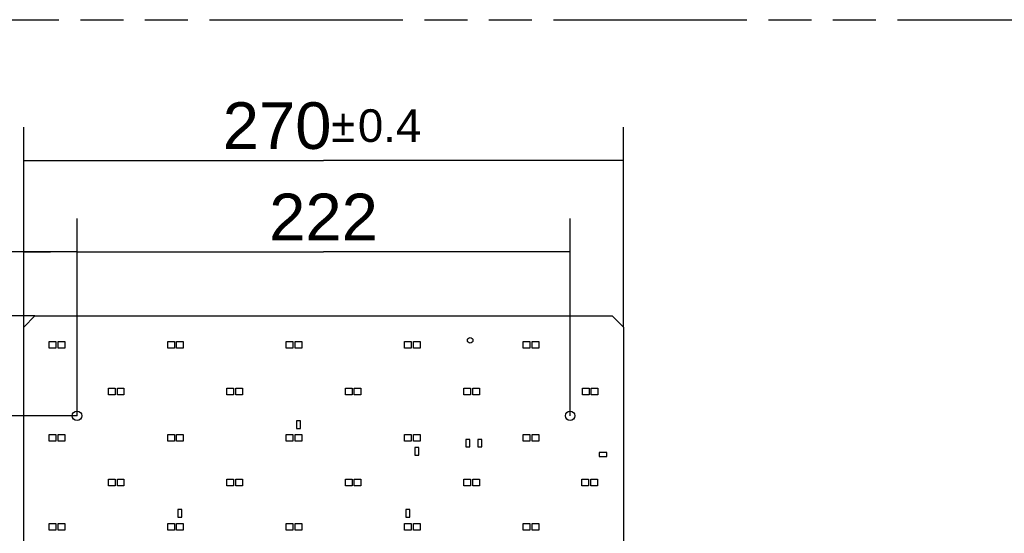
# Model space of a CAD drawing. Header units: millimetres. Extents: x 0 to 210, y 0 to 297.
# Tile 14 of 40: x 73 to 117, y 160 to 183. Entities that reach past the tile are written whole.
import ezdxf
from ezdxf.enums import TextEntityAlignment as Align

# ---------------------------------------------------------------- set-up
doc = ezdxf.new("R2010")
doc.units = ezdxf.units.MM
doc.header["$LTSCALE"] = 19.36
doc.linetypes.add('PHANTOM', pattern=[0.8, 0.45, -0.05, 0.1, -0.05, 0.1, -0.05])
doc.layers.get('0').update_dxf_attribs({"linetype": 'CONTINUOUS'})
doc.layers.add('DEFAULT_3', color=7, linetype='PHANTOM')
doc.layers.add('Z_DIM_2D', color=7, linetype='CONTINUOUS')
doc.styles.add('TEXTSTYLE_3', font='helveticaneueltw1g-ltcn.otf')
doc.styles.add('TEXTSTYLE_4', font='gdt', dxfattribs={"width": 0.7})
doc.dimstyles.new('DIMSTYLE_1', dxfattribs={"dimtxt": 2.1, "dimasz": 3.5, "dimexe": 1.5, "dimexo": 0, "dimgap": 0.525, "dimtad": 1, "dimdec": 3, "dimlfac": 10, "dimdsep": 46, "dimtxsty": 'TEXTSTYLE_3', "dimblk": '_FILLED', "dimblk1": '_FILLED', "dimblk2": '_FILLED', "dimcen": 0.09, "dimclrt": 5, "dimadec": 0, "dimazin": 0, "dimtp": 0.5, "dimtm": 0.5, "dimtfac": 1, "dimtdec": 3, "dimtofl": 0, "dimtmove": 0, "dimatfit": 3, "dimldrblk": '_FILLED', "dimfxl": 0, "dimtolj": 1, "dimarcsym": 0})
doc.dimstyles.new('DIMSTYLE_2', dxfattribs={"dimtxt": 2.1, "dimasz": 3.5, "dimexe": 1.5, "dimexo": 0, "dimgap": 0.525, "dimtad": 1, "dimdec": 3, "dimlfac": 10, "dimdsep": 46, "dimtxsty": 'TEXTSTYLE_3', "dimblk": '_FILLED', "dimblk1": '_FILLED', "dimblk2": '_FILLED', "dimcen": 0.09, "dimclrt": 5, "dimadec": 0, "dimazin": 0, "dimtol": 1, "dimtp": 0.4, "dimtm": 0.4, "dimtfac": 1, "dimtdec": 3, "dimtofl": 0, "dimtmove": 0, "dimatfit": 3, "dimldrblk": '_FILLED', "dimfxl": 0, "dimtolj": 1, "dimarcsym": 0})
doc.dimstyles.new('DIMSTYLE_3', dxfattribs={"dimtxt": 2.1, "dimasz": 3.5, "dimexe": 1.5, "dimexo": 0, "dimgap": 0.525, "dimtad": 1, "dimdec": 3, "dimlfac": 10, "dimdsep": 46, "dimtxsty": 'TEXTSTYLE_3', "dimblk": '_FILLED', "dimblk1": '_FILLED', "dimblk2": '_FILLED', "dimcen": 0.09, "dimclrt": 5, "dimadec": 0, "dimazin": 0, "dimtp": 0.2, "dimtm": 0.2, "dimtfac": 1, "dimtdec": 3, "dimtofl": 0, "dimtmove": 0, "dimatfit": 3, "dimldrblk": '_FILLED', "dimfxl": 0, "dimtolj": 1, "dimarcsym": 0})

# ---------------------------------------------------------------- blocks, each defined once
blk = doc.blocks.new('*D2')
at = {"layer": 'Z_DIM_2D', "color": 2, "linetype": 'Continuous'}
for p, q in [((75.145, 164.829), (75.145, 173.715)), ((97.345, 164.829), (97.345, 173.715)), ((75.145, 172.215), (86.245, 172.215)), ((97.345, 172.215), (86.245, 172.215))]:
    blk.add_line(p, q, dxfattribs=at)
at = {"layer": 'Z_DIM_2D', "color": 5, "linetype": 'Continuous', "style": 'TEXTSTYLE_3'}
blk.add_text('222', height=2.1, dxfattribs=at).set_placement((86.245, 172.74), align=Align.CENTER)
blk = doc.blocks.new('_FILLED')
at = {"color": 0, "linetype": 'ByBlock'}
blk.add_solid([(0, 0), (-1, 0.125), (-1, -0.125)], dxfattribs=at)
blk = doc.blocks.new('_NONE')
blk = doc.blocks.new('*D3')
at = {"layer": 'Z_DIM_2D', "color": 2, "linetype": 'Continuous'}
for p, q in [((72.745, 168.829), (72.745, 177.831)), ((99.745, 168.829), (99.745, 177.831)), ((72.745, 176.331), (86.245, 176.331)), ((99.745, 176.331), (86.245, 176.331))]:
    blk.add_line(p, q, dxfattribs=at)
at = {"layer": 'Z_DIM_2D', "color": 5, "linetype": 'Continuous'}
for s, height, style, p in [('270', 2.1, 'TEXTSTYLE_3', (84.153, 176.856)), ('`', 1.47, 'TEXTSTYLE_4', (87.126, 177.171)), ('0.4', 1.47, 'TEXTSTYLE_3', (89.218, 177.171))]:
    blk.add_text(s, height=height, dxfattribs=dict(at, style=style)).set_placement(p, align=Align.CENTER)
blk = doc.blocks.new('*D4')
at = {"layer": 'Z_DIM_2D', "color": 2, "linetype": 'Continuous'}
for p, q in [((72.745, 168.829), (72.745, 173.715)), ((75.145, 164.829), (75.145, 173.715)), ((73.945, 172.215), (68.914, 172.215)), ((72.745, 172.215), (73.945, 172.215)), ((75.145, 172.215), (73.945, 172.215))]:
    blk.add_line(p, q, dxfattribs=at)
at = {"layer": 'Z_DIM_2D', "color": 5, "linetype": 'Continuous', "style": 'TEXTSTYLE_3'}
blk.add_text('24', height=2.1, dxfattribs=at).set_placement((71.734, 172.74), align=Align.RIGHT)
blk = doc.blocks.new('*D5')
at = {"layer": 'Z_DIM_2D', "color": 2, "linetype": 'Continuous'}
for p, q in [((75.145, 164.829), (68.14, 164.829)), ((69.64, 164.829), (69.64, 155.829)), ((69.64, 146.829), (69.64, 155.829)), ((75.145, 146.829), (68.14, 146.829))]:
    blk.add_line(p, q, dxfattribs=at)
at = {"layer": 'Z_DIM_2D', "color": 5, "linetype": 'Continuous', "style": 'TEXTSTYLE_3'}
blk.add_text('180', height=2.1, rotation=90, dxfattribs=at).set_placement((69.115, 155.829), align=Align.CENTER)
blk = doc.blocks.new('*D7')
at = {"layer": 'Z_DIM_2D', "color": 2, "linetype": 'Continuous'}
for p, q in [((73.245, 169.329), (64.2, 169.329)), ((65.7, 169.329), (65.7, 155.829)), ((65.7, 142.329), (65.7, 155.829)), ((73.245, 142.329), (64.2, 142.329))]:
    blk.add_line(p, q, dxfattribs=at)
at = {"layer": 'Z_DIM_2D', "color": 5, "linetype": 'Continuous'}
for s, height, style, p in [('0.4', 1.47, 'TEXTSTYLE_3', (64.86, 158.802)), ('`', 1.47, 'TEXTSTYLE_4', (64.86, 156.71)), ('270', 2.1, 'TEXTSTYLE_3', (65.175, 153.737))]:
    blk.add_text(s, height=height, rotation=90, dxfattribs=dict(at, style=style)).set_placement(p, align=Align.CENTER)

msp = doc.modelspace()

# ---------------------------------------------------------------- linework, layer by layer
at = {"color": 7, "linetype": 'Continuous'}
for p, q in [((73.24495, 169.32888), (72.74494, 168.82888)), ((73.24495, 169.32888), (99.24494, 169.32888)), ((99.74494, 168.82888), (99.24494, 169.32888)), ((72.74494, 142.82888), (72.74494, 168.82888)), ((99.74494, 168.82888), (99.74494, 142.82888)), ((73.89494, 167.87888), (73.89494, 168.17888)), ((73.89494, 168.17888), (74.19494, 168.17888)), ((74.19494, 168.17888), (74.19494, 167.87888)), ((74.29494, 167.87888), (74.29494, 168.17888)), ((74.29494, 168.17888), (74.59494, 168.17888)), ((74.59494, 168.17888), (74.59494, 167.87888)), ((79.22744, 167.87888), (79.22744, 168.17888)), ((79.22744, 168.17888), (79.52744, 168.17888)), ((79.52744, 168.17888), (79.52744, 167.87888)), ((79.62744, 167.87888), (79.62744, 168.17888)), ((79.62744, 168.17888), (79.92744, 168.17888)), ((79.92744, 168.17888), (79.92744, 167.87888)), ((84.56244, 167.87888), (84.56244, 168.17888)), ((84.56244, 168.17888), (84.86244, 168.17888)), ((84.86244, 168.17888), (84.86244, 167.87888)), ((84.96244, 167.87888), (84.96244, 168.17888)), ((84.96244, 168.17888), (85.26244, 168.17888)), ((85.26244, 168.17888), (85.26244, 167.87888)), ((89.89494, 167.87888), (89.89494, 168.17888)), ((89.89494, 168.17888), (90.19494, 168.17888)), ((90.19494, 168.17888), (90.19494, 167.87888)), ((90.29494, 167.87888), (90.29494, 168.17888)), ((90.29494, 168.17888), (90.59494, 168.17888)), ((90.59494, 168.17888), (90.59494, 167.87888)), ((95.22994, 167.87888), (95.22994, 168.17888)), ((95.22994, 168.17888), (95.52994, 168.17888)), ((95.52994, 168.17888), (95.52994, 167.87888)), ((95.62994, 167.87888), (95.62994, 168.17888)), ((95.62994, 168.17888), (95.92994, 168.17888)), ((95.92994, 168.17888), (95.92994, 167.87888)), ((74.19494, 167.87888), (73.89494, 167.87888)), ((74.59494, 167.87888), (74.29494, 167.87888)), ((79.52744, 167.87888), (79.22744, 167.87888)), ((79.92744, 167.87888), (79.62744, 167.87888)), ((84.86244, 167.87888), (84.56244, 167.87888)), ((85.26244, 167.87888), (84.96244, 167.87888)), ((90.19494, 167.87888), (89.89494, 167.87888)), ((90.59494, 167.87888), (90.29494, 167.87888)), ((95.52994, 167.87888), (95.22994, 167.87888)), ((95.92994, 167.87888), (95.62994, 167.87888)), ((76.55994, 165.77888), (76.55994, 166.07888)), ((76.55994, 166.07888), (76.85994, 166.07888)), ((76.85994, 166.07888), (76.85994, 165.77888)), ((76.95994, 165.77888), (76.95994, 166.07888)), ((76.95994, 166.07888), (77.25994, 166.07888)), ((77.25994, 166.07888), (77.25994, 165.77888)), ((81.89494, 165.77888), (81.89494, 166.07888)), ((81.89494, 166.07888), (82.19494, 166.07888)), ((82.19494, 166.07888), (82.19494, 165.77888)), ((82.29494, 165.77888), (82.29494, 166.07888)), ((82.29494, 166.07888), (82.59494, 166.07888)), ((82.59494, 166.07888), (82.59494, 165.77888)), ((87.22744, 165.77888), (87.22744, 166.07888)), ((87.22744, 166.07888), (87.52744, 166.07888)), ((87.52744, 166.07888), (87.52744, 165.77888)), ((87.62744, 165.77888), (87.62744, 166.07888)), ((87.62744, 166.07888), (87.92744, 166.07888)), ((87.92744, 166.07888), (87.92744, 165.77888)), ((92.56244, 165.77888), (92.56244, 166.07888)), ((92.56244, 166.07888), (92.86244, 166.07888)), ((92.86244, 166.07888), (92.86244, 165.77888)), ((92.96244, 165.77888), (92.96244, 166.07888)), ((92.96244, 166.07888), (93.26244, 166.07888)), ((93.26244, 166.07888), (93.26244, 165.77888)), ((97.89494, 166.07888), (98.19494, 166.07888)), ((97.89494, 165.77888), (97.89494, 166.07888)), ((98.19494, 166.07888), (98.19494, 165.77888)), ((98.29494, 166.07888), (98.59494, 166.07888)), ((98.29494, 165.77888), (98.29494, 166.07888)), ((98.59494, 166.07888), (98.59494, 165.77888)), ((76.85994, 165.77888), (76.55994, 165.77888)), ((77.25994, 165.77888), (76.95994, 165.77888)), ((82.19494, 165.77888), (81.89494, 165.77888)), ((82.59494, 165.77888), (82.29494, 165.77888)), ((87.52744, 165.77888), (87.22744, 165.77888)), ((87.92744, 165.77888), (87.62744, 165.77888)), ((92.86244, 165.77888), (92.56244, 165.77888)), ((93.26244, 165.77888), (92.96244, 165.77888)), ((98.19494, 165.77888), (97.89494, 165.77888)), ((98.59494, 165.77888), (98.29494, 165.77888)), ((85.02244, 164.60138), (85.02244, 164.26138)), ((85.20244, 164.60138), (85.02244, 164.60138)), ((85.20244, 164.26138), (85.20244, 164.60138)), ((85.02244, 164.26138), (85.20244, 164.26138)), ((73.89494, 163.67888), (73.89494, 163.97888)), ((73.89494, 163.97888), (74.19494, 163.97888)), ((74.19494, 163.67888), (73.89494, 163.67888)), ((74.19494, 163.97888), (74.19494, 163.67888)), ((74.29494, 163.67888), (74.29494, 163.97888)), ((74.29494, 163.97888), (74.59494, 163.97888)), ((74.59494, 163.67888), (74.29494, 163.67888)), ((74.59494, 163.97888), (74.59494, 163.67888)), ((79.22744, 163.67888), (79.22744, 163.97888)), ((79.22744, 163.97888), (79.52744, 163.97888)), ((79.52744, 163.67888), (79.22744, 163.67888)), ((79.52744, 163.97888), (79.52744, 163.67888)), ((79.62744, 163.67888), (79.62744, 163.97888)), ((79.62744, 163.97888), (79.92744, 163.97888)), ((79.92744, 163.67888), (79.62744, 163.67888)), ((79.92744, 163.97888), (79.92744, 163.67888)), ((84.56244, 163.67888), (84.56244, 163.97888)), ((84.56244, 163.97888), (84.86244, 163.97888)), ((84.86244, 163.67888), (84.56244, 163.67888)), ((84.86244, 163.97888), (84.86244, 163.67888)), ((84.96244, 163.67888), (84.96244, 163.97888)), ((84.96244, 163.97888), (85.26244, 163.97888)), ((85.26244, 163.67888), (84.96244, 163.67888)), ((85.26244, 163.97888), (85.26244, 163.67888)), ((89.89494, 163.67888), (89.89494, 163.97888)), ((89.89494, 163.97888), (90.19494, 163.97888)), ((90.19494, 163.67888), (89.89494, 163.67888)), ((90.19494, 163.97888), (90.19494, 163.67888)), ((90.29494, 163.67888), (90.29494, 163.97888)), ((90.29494, 163.97888), (90.59494, 163.97888)), ((90.59494, 163.67888), (90.29494, 163.67888)), ((90.59494, 163.97888), (90.59494, 163.67888)), ((92.65494, 163.76388), (92.65494, 163.42388)), ((92.83494, 163.76388), (92.65494, 163.76388)), ((92.83494, 163.42388), (92.83494, 163.76388)), ((93.18994, 163.76388), (93.18994, 163.42388)), ((93.36994, 163.76388), (93.18994, 163.76388)), ((93.36994, 163.42388), (93.36994, 163.76388)), ((95.22994, 163.67888), (95.22994, 163.97888)), ((95.22994, 163.97888), (95.52994, 163.97888)), ((95.52994, 163.67888), (95.22994, 163.67888)), ((95.52994, 163.97888), (95.52994, 163.67888)), ((95.62994, 163.97888), (95.92994, 163.97888)), ((95.62994, 163.67888), (95.62994, 163.97888)), ((95.92994, 163.67888), (95.62994, 163.67888)), ((95.92994, 163.97888), (95.92994, 163.67888)), ((90.35494, 163.39638), (90.35494, 163.05638)), ((90.53494, 163.39638), (90.35494, 163.39638)), ((90.53494, 163.05638), (90.53494, 163.39638)), ((92.65494, 163.42388), (92.83494, 163.42388)), ((93.18994, 163.42388), (93.36994, 163.42388)), ((98.99494, 163.16888), (98.65494, 163.16888)), ((98.65494, 163.16888), (98.65494, 162.98888)), ((98.99494, 162.98888), (98.99494, 163.16888)), ((90.35494, 163.05638), (90.53494, 163.05638)), ((98.65494, 162.98888), (98.99494, 162.98888)), ((76.55994, 161.67888), (76.55994, 161.97888)), ((76.55994, 161.97888), (76.85994, 161.97888)), ((76.85994, 161.97888), (76.85994, 161.67888)), ((76.95994, 161.67888), (76.95994, 161.97888)), ((76.95994, 161.97888), (77.25994, 161.97888)), ((77.25994, 161.97888), (77.25994, 161.67888)), ((81.89494, 161.67888), (81.89494, 161.97888)), ((81.89494, 161.97888), (82.19494, 161.97888)), ((82.19494, 161.97888), (82.19494, 161.67888)), ((82.29494, 161.67888), (82.29494, 161.97888)), ((82.29494, 161.97888), (82.59494, 161.97888)), ((82.59494, 161.97888), (82.59494, 161.67888)), ((87.22744, 161.67888), (87.22744, 161.97888)), ((87.22744, 161.97888), (87.52744, 161.97888)), ((87.52744, 161.97888), (87.52744, 161.67888)), ((87.62744, 161.67888), (87.62744, 161.97888)), ((87.62744, 161.97888), (87.92744, 161.97888)), ((87.92744, 161.97888), (87.92744, 161.67888)), ((92.56244, 161.67888), (92.56244, 161.97888)), ((92.56244, 161.97888), (92.86244, 161.97888)), ((92.86244, 161.97888), (92.86244, 161.67888)), ((92.96244, 161.97888), (93.26244, 161.97888)), ((92.96244, 161.67888), (92.96244, 161.97888)), ((93.26244, 161.97888), (93.26244, 161.67888)), ((97.86744, 161.97888), (98.16744, 161.97888)), ((97.86744, 161.67888), (97.86744, 161.97888)), ((98.16744, 161.97888), (98.16744, 161.67888)), ((98.27494, 161.97888), (98.57494, 161.97888)), ((98.27494, 161.67888), (98.27494, 161.97888)), ((98.57494, 161.97888), (98.57494, 161.67888)), ((76.85994, 161.67888), (76.55994, 161.67888)), ((77.25994, 161.67888), (76.95994, 161.67888)), ((82.19494, 161.67888), (81.89494, 161.67888)), ((82.59494, 161.67888), (82.29494, 161.67888)), ((87.52744, 161.67888), (87.22744, 161.67888)), ((87.92744, 161.67888), (87.62744, 161.67888)), ((92.86244, 161.67888), (92.56244, 161.67888)), ((93.26244, 161.67888), (92.96244, 161.67888)), ((98.16744, 161.67888), (97.86744, 161.67888)), ((98.57494, 161.67888), (98.27494, 161.67888)), ((79.68744, 160.60138), (79.68744, 160.26138)), ((79.86744, 160.60138), (79.68744, 160.60138)), ((79.86744, 160.26138), (79.86744, 160.60138)), ((89.95494, 160.60138), (89.95494, 160.26138)), ((90.13494, 160.60138), (89.95494, 160.60138)), ((90.13494, 160.26138), (90.13494, 160.60138)), ((79.68744, 160.26138), (79.86744, 160.26138)), ((89.95494, 160.26138), (90.13494, 160.26138)), ((73.89494, 159.67888), (73.89494, 159.97888)), ((73.89494, 159.97888), (74.19494, 159.97888)), ((74.19494, 159.67888), (73.89494, 159.67888)), ((74.19494, 159.97888), (74.19494, 159.67888)), ((74.29494, 159.67888), (74.29494, 159.97888)), ((74.29494, 159.97888), (74.59494, 159.97888)), ((74.59494, 159.67888), (74.29494, 159.67888)), ((74.59494, 159.97888), (74.59494, 159.67888)), ((79.22744, 159.67888), (79.22744, 159.97888)), ((79.22744, 159.97888), (79.52744, 159.97888)), ((79.52744, 159.67888), (79.22744, 159.67888)), ((79.52744, 159.97888), (79.52744, 159.67888)), ((79.62744, 159.67888), (79.62744, 159.97888)), ((79.62744, 159.97888), (79.92744, 159.97888)), ((79.92744, 159.67888), (79.62744, 159.67888)), ((79.92744, 159.97888), (79.92744, 159.67888)), ((84.56244, 159.67888), (84.56244, 159.97888)), ((84.56244, 159.97888), (84.86244, 159.97888)), ((84.86244, 159.67888), (84.56244, 159.67888)), ((84.86244, 159.97888), (84.86244, 159.67888)), ((84.96244, 159.67888), (84.96244, 159.97888)), ((84.96244, 159.97888), (85.26244, 159.97888)), ((85.26244, 159.67888), (84.96244, 159.67888)), ((85.26244, 159.97888), (85.26244, 159.67888)), ((89.89494, 159.67888), (89.89494, 159.97888)), ((89.89494, 159.97888), (90.19494, 159.97888)), ((90.19494, 159.67888), (89.89494, 159.67888)), ((90.19494, 159.97888), (90.19494, 159.67888)), ((90.29494, 159.67888), (90.29494, 159.97888)), ((90.29494, 159.97888), (90.59494, 159.97888)), ((90.59494, 159.67888), (90.29494, 159.67888)), ((90.59494, 159.97888), (90.59494, 159.67888)), ((95.22994, 159.97888), (95.52994, 159.97888)), ((95.22994, 159.67888), (95.22994, 159.97888)), ((95.52994, 159.67888), (95.22994, 159.67888)), ((95.52994, 159.97888), (95.52994, 159.67888)), ((95.62994, 159.97888), (95.92994, 159.97888)), ((95.62994, 159.67888), (95.62994, 159.97888)), ((95.92994, 159.67888), (95.62994, 159.67888)), ((95.92994, 159.97888), (95.92994, 159.67888))]:
    msp.add_line(p, q, dxfattribs=at)
for centre, radius in [((92.84494, 168.22888), 0.125), ((75.14494, 164.82888), 0.215), ((97.34494, 164.82888), 0.215)]:
    msp.add_circle(centre, radius, dxfattribs=at)
at = {"layer": 'DEFAULT_3', "color": 91, "linetype": 'PHANTOM', "true_color": 0x80ff80}
msp.add_line((50.12864, 182.68), (150.12864, 182.68), dxfattribs=at)

# ---------------------------------------------------------------- dimensions: what is measured, and where the dimension line sits
at = {"layer": 'Z_DIM_2D', "color": 2, "linetype": 'Continuous'}
for base, p1, p2, angle, dimstyle, picture, middle in [((72.74494, 176.33117), (99.74494, 168.82888), (72.74494, 168.82888), 180, 'DIMSTYLE_2', '*D3', (86.24494, 176.33117)), ((75.14494, 172.21457), (97.34494, 164.82888), (75.14494, 164.82888), 180, 'DIMSTYLE_1', '*D2', (86.24103, 172.21457)), ((65.69979, 142.32888), (73.24495, 169.32888), (73.24494, 142.32888), 270, 'DIMSTYLE_2', '*D7', (65.69979, 155.82888)), ((69.64034, 146.82888), (75.14494, 164.82888), (75.14494, 146.82888), 270, 'DIMSTYLE_1', '*D5', (69.64034, 155.87198))]:
    dim = msp.add_linear_dim(base=base, p1=p1, p2=p2, angle=angle, dimstyle=dimstyle, override={"dimblk1": 'NONE', "dimblk2": 'NONE', "dimsah": 1}, dxfattribs=at)
    dim.commit()
    dim.dimension.update_dxf_attribs({"geometry": picture, "text_midpoint": middle, "dimtype": 160})
dim = msp.add_linear_dim(base=(75.14494, 172.21457), p1=(72.74494, 168.82888), p2=(75.14494, 164.82888), dimstyle='DIMSTYLE_3', override={"dimblk1": 'NONE', "dimblk2": 'NONE', "dimsah": 1}, dxfattribs=at)
dim.commit()
dim.dimension.update_dxf_attribs({"geometry": '*D4', "text_midpoint": (70.33971, 172.21457), "dimtype": 160})

doc.saveas('drawing.dxf')
